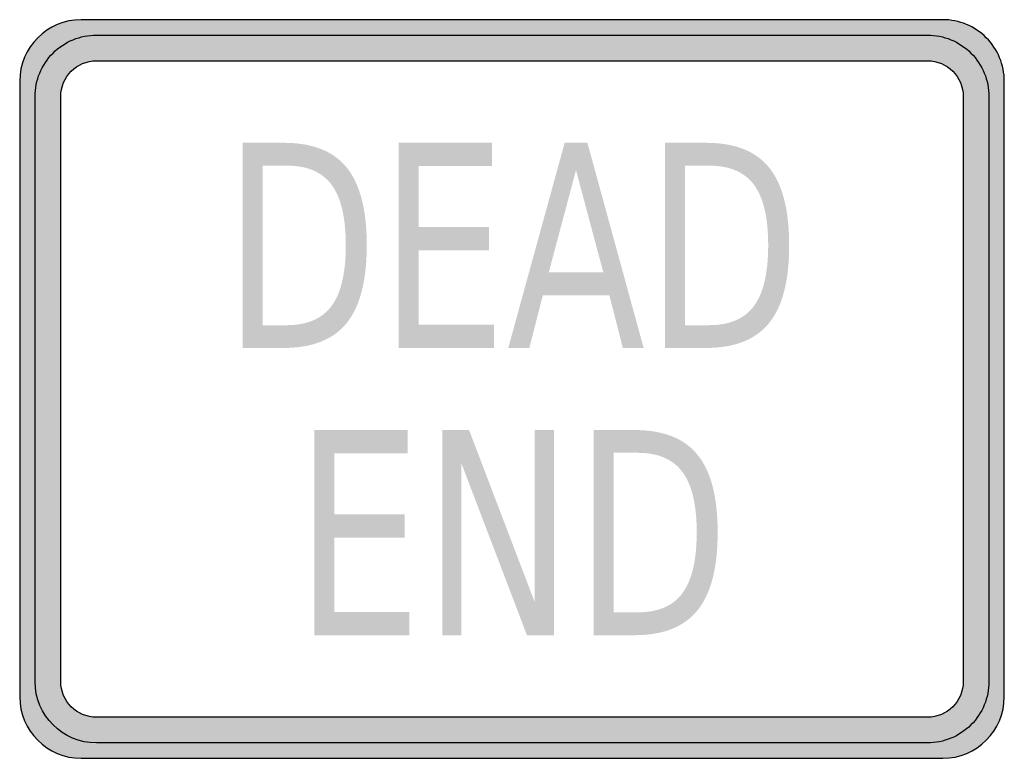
# Model space of a CAD drawing. Header units: inches. Extents: x -0.5 to 0.5, y -0.38 to 0.37.
import ezdxf

# ---------------------------------------------------------------- set-up
doc = ezdxf.new("R2010")
doc.units = ezdxf.units.IN
doc.header["$MEASUREMENT"] = 0

msp = doc.modelspace()

# ---------------------------------------------------------------- hatches: boundary and pattern name
h = msp.add_hatch(color=7)
edge = h.paths.add_edge_path()
edge.add_line((-0.4375, -0.375), (0.4375, -0.375))
edge.add_spline(control_points=[(0.4375, -0.375), (0.472, -0.375), (0.5, -0.347), (0.5, -0.3125)], knot_values=[0, 0, 0, 0, 1, 1, 1, 1], degree=3, periodic=0)
edge.add_line((0.5, -0.3125), (0.5, 0.3125))
edge.add_spline(control_points=[(0.5, 0.3125), (0.5, 0.3291), (0.4934, 0.345), (0.4817, 0.3567), (0.47, 0.3684), (0.4541, 0.375), (0.4375, 0.375)], knot_values=[0, 0, 0, 0, 1, 1, 1, 2, 2, 2, 2], degree=3, periodic=0)
edge.add_line((0.4375, 0.375), (-0.4375, 0.375))
edge.add_spline(control_points=[(-0.4375, 0.375), (-0.472, 0.375), (-0.5, 0.347), (-0.5, 0.3125)], knot_values=[0, 0, 0, 0, 1, 1, 1, 1], degree=3, periodic=0)
edge.add_line((-0.5, 0.3125), (-0.5, -0.3125))
edge.add_spline(control_points=[(-0.5, -0.3125), (-0.5, -0.347), (-0.472, -0.375), (-0.4375, -0.375)], knot_values=[0, 0, 0, 0, 1, 1, 1, 1], degree=3, periodic=0)
edge = h.paths.add_edge_path(flags=0)
edge.add_spline(control_points=[(0.4219, 0.3333), (0.442, 0.3333), (0.4583, 0.317), (0.4583, 0.2969)], knot_values=[0, 0, 0, 0, 1, 1, 1, 1], degree=3, periodic=0)
edge.add_line((0.4583, 0.2969), (0.4583, -0.2969))
edge.add_spline(control_points=[(0.4583, -0.2969), (0.4583, -0.317), (0.442, -0.3333), (0.4219, -0.3333)], knot_values=[0, 0, 0, 0, 1, 1, 1, 1], degree=3, periodic=0)
edge.add_line((0.4219, -0.3333), (-0.4219, -0.3333))
edge.add_spline(control_points=[(-0.4219, -0.3333), (-0.442, -0.3333), (-0.4583, -0.317), (-0.4583, -0.2969)], knot_values=[0, 0, 0, 0, 1, 1, 1, 1], degree=3, periodic=0)
edge.add_line((-0.4583, -0.2969), (-0.4583, 0.2969))
edge.add_spline(control_points=[(-0.4583, 0.2969), (-0.4583, 0.317), (-0.442, 0.3333), (-0.4219, 0.3333)], knot_values=[0, 0, 0, 0, 1, 1, 1, 1], degree=3, periodic=0)
edge.add_line((-0.4219, 0.3333), (0.4219, 0.3333))
h = msp.add_hatch(color=7)
edge = h.paths.add_edge_path()
edge.add_spline(control_points=[(-0.4219, 0.3594), (-0.4385, 0.3594), (-0.4543, 0.3528), (-0.4661, 0.3411), (-0.4778, 0.3293), (-0.4844, 0.3134), (-0.4844, 0.2969)], knot_values=[0, 0, 0, 0, 1, 1, 1, 2, 2, 2, 2], degree=3, periodic=0)
edge.add_line((-0.4844, 0.2969), (-0.4844, -0.2969))
edge.add_spline(control_points=[(-0.4844, -0.2969), (-0.4844, -0.3314), (-0.4564, -0.3594), (-0.4219, -0.3594)], knot_values=[0, 0, 0, 0, 1, 1, 1, 1], degree=3, periodic=0)
edge.add_line((-0.4219, -0.3594), (0.4219, -0.3594))
edge.add_spline(control_points=[(0.4219, -0.3594), (0.4385, -0.3594), (0.4543, -0.3528), (0.4661, -0.3411), (0.4778, -0.3293), (0.4844, -0.3135), (0.4844, -0.2969)], knot_values=[0, 0, 0, 0, 1, 1, 1, 2, 2, 2, 2], degree=3, periodic=0)
edge.add_line((0.4844, -0.2969), (0.4844, 0.2969))
edge.add_spline(control_points=[(0.4844, 0.2969), (0.4844, 0.3134), (0.4778, 0.3293), (0.4661, 0.3411), (0.4543, 0.3528), (0.4385, 0.3594), (0.4219, 0.3594)], knot_values=[0, 0, 0, 0, 1, 1, 1, 2, 2, 2, 2], degree=3, periodic=0)
edge.add_line((0.4219, 0.3594), (-0.4219, 0.3594))
edge = h.paths.add_edge_path(flags=0)
edge.add_spline(control_points=[(-0.4219, 0.3333), (-0.442, 0.3333), (-0.4583, 0.317), (-0.4583, 0.2969)], knot_values=[0, 0, 0, 0, 1, 1, 1, 1], degree=3, periodic=0)
edge.add_line((-0.4583, 0.2969), (-0.4583, -0.2969))
edge.add_spline(control_points=[(-0.4583, -0.2969), (-0.4583, -0.317), (-0.442, -0.3333), (-0.4219, -0.3333)], knot_values=[0, 0, 0, 0, 1, 1, 1, 1], degree=3, periodic=0)
edge.add_line((-0.4219, -0.3333), (0.4219, -0.3333))
edge.add_spline(control_points=[(0.4219, -0.3333), (0.442, -0.3333), (0.4583, -0.317), (0.4583, -0.2969)], knot_values=[0, 0, 0, 0, 1, 1, 1, 1], degree=3, periodic=0)
edge.add_line((0.4583, -0.2969), (0.4583, 0.2969))
edge.add_spline(control_points=[(0.4583, 0.2969), (0.4583, 0.317), (0.442, 0.3333), (0.4219, 0.3333)], knot_values=[0, 0, 0, 0, 1, 1, 1, 1], degree=3, periodic=0)
edge.add_line((0.4219, 0.3333), (-0.4219, 0.3333))
h = msp.add_hatch(color=7)
edge = h.paths.add_edge_path()
edge.add_line((-0.2735, 0.25), (-0.2319, 0.25))
edge.add_spline(control_points=[(-0.2319, 0.25), (-0.2028, 0.25), (-0.1814, 0.2416), (-0.1678, 0.2248), (-0.1543, 0.208), (-0.1475, 0.1818), (-0.1475, 0.146), (-0.1475, 0.1101), (-0.1543, 0.0838), (-0.1679, 0.0669), (-0.1816, 0.0501), (-0.2029, 0.0417), (-0.2319, 0.0417)], knot_values=[0, 0, 0, 0, 1, 1, 1, 2, 2, 2, 3, 3, 3, 4, 4, 4, 4], degree=3, periodic=0)
edge.add_line((-0.2319, 0.0417), (-0.2735, 0.0417))
edge.add_line((-0.2735, 0.0417), (-0.2735, 0.25))
edge = h.paths.add_edge_path(flags=0)
edge.add_line((-0.2532, 0.2268), (-0.2532, 0.0648))
edge.add_line((-0.2532, 0.0648), (-0.2287, 0.0648))
edge.add_spline(control_points=[(-0.2287, 0.0648), (-0.208, 0.0648), (-0.1929, 0.0713), (-0.1832, 0.0844), (-0.1736, 0.0974), (-0.1688, 0.1179), (-0.1688, 0.146), (-0.1688, 0.1739), (-0.1736, 0.1944), (-0.1832, 0.2074), (-0.1929, 0.2203), (-0.208, 0.2268), (-0.2287, 0.2268)], knot_values=[0, 0, 0, 0, 1, 1, 1, 2, 2, 2, 3, 3, 3, 4, 4, 4, 4], degree=3, periodic=0)
edge.add_line((-0.2287, 0.2268), (-0.2532, 0.2268))
for points in [[(-0.1151, 0.25), (-0.0203, 0.25), (-0.0203, 0.2263), (-0.0948, 0.2263), (-0.0948, 0.1646), (-0.0233, 0.1646), (-0.0233, 0.1409), (-0.0948, 0.1409), (-0.0948, 0.0654), (-0.0184, 0.0654), (-0.0184, 0.0417), (-0.1151, 0.0417), (-0.1151, 0.25)], [(-0.2009, -0.0417), (-0.1061, -0.0417), (-0.1061, -0.0654), (-0.1806, -0.0654), (-0.1806, -0.1271), (-0.1091, -0.1271), (-0.1091, -0.1508), (-0.1806, -0.1508), (-0.1806, -0.2263), (-0.1042, -0.2263), (-0.1042, -0.25), (-0.2009, -0.25), (-0.2009, -0.0417)], [(-0.0709, -0.0417), (-0.0436, -0.0417), (0.0229, -0.216), (0.0229, -0.0417), (0.0426, -0.0417), (0.0426, -0.25), (0.0152, -0.25), (-0.0513, -0.0757), (-0.0513, -0.25), (-0.0709, -0.25), (-0.0709, -0.0417)]]:
    msp.add_hatch(color=7).paths.add_polyline_path(points)
h = msp.add_hatch(color=7)
h.paths.add_polyline_path([(0.0535, 0.25), (0.0766, 0.25), (0.1337, 0.0417), (0.1126, 0.0417), (0.0989, 0.0951), (0.0313, 0.0951), (0.0176, 0.0417), (-0.0038, 0.0417), (0.0535, 0.25)])
h.paths.add_polyline_path([(0.065, 0.2222), (0.0374, 0.1186), (0.0927, 0.1186), (0.065, 0.2222)], flags=0)
h = msp.add_hatch(color=7)
edge = h.paths.add_edge_path()
edge.add_line((0.1555, 0.25), (0.1971, 0.25))
edge.add_spline(control_points=[(0.1971, 0.25), (0.2262, 0.25), (0.2476, 0.2416), (0.2612, 0.2248), (0.2747, 0.208), (0.2815, 0.1818), (0.2815, 0.146), (0.2815, 0.1101), (0.2747, 0.0838), (0.2611, 0.0669), (0.2474, 0.0501), (0.2261, 0.0417), (0.1971, 0.0417)], knot_values=[0, 0, 0, 0, 1, 1, 1, 2, 2, 2, 3, 3, 3, 4, 4, 4, 4], degree=3, periodic=0)
edge.add_line((0.1971, 0.0417), (0.1555, 0.0417))
edge.add_line((0.1555, 0.0417), (0.1555, 0.25))
edge = h.paths.add_edge_path(flags=0)
edge.add_line((0.1758, 0.2268), (0.1758, 0.0648))
edge.add_line((0.1758, 0.0648), (0.2003, 0.0648))
edge.add_spline(control_points=[(0.2003, 0.0648), (0.221, 0.0648), (0.2361, 0.0713), (0.2458, 0.0844), (0.2554, 0.0974), (0.2602, 0.1179), (0.2602, 0.146), (0.2602, 0.1739), (0.2554, 0.1944), (0.2458, 0.2074), (0.2361, 0.2203), (0.221, 0.2268), (0.2003, 0.2268)], knot_values=[0, 0, 0, 0, 1, 1, 1, 2, 2, 2, 3, 3, 3, 4, 4, 4, 4], degree=3, periodic=0)
edge.add_line((0.2003, 0.2268), (0.1758, 0.2268))
h = msp.add_hatch(color=7)
edge = h.paths.add_edge_path()
edge.add_line((0.0829, -0.0417), (0.1245, -0.0417))
edge.add_spline(control_points=[(0.1245, -0.0417), (0.1536, -0.0417), (0.175, -0.0501), (0.1885, -0.0669), (0.2021, -0.0836), (0.2089, -0.1099), (0.2089, -0.1456), (0.2089, -0.1815), (0.2021, -0.2079), (0.1884, -0.2247), (0.1748, -0.2416), (0.1535, -0.25), (0.1245, -0.25)], knot_values=[0, 0, 0, 0, 1, 1, 1, 2, 2, 2, 3, 3, 3, 4, 4, 4, 4], degree=3, periodic=0)
edge.add_line((0.1245, -0.25), (0.0829, -0.25))
edge.add_line((0.0829, -0.25), (0.0829, -0.0417))
edge = h.paths.add_edge_path(flags=0)
edge.add_line((0.1032, -0.0648), (0.1032, -0.2268))
edge.add_line((0.1032, -0.2268), (0.1277, -0.2268))
edge.add_spline(control_points=[(0.1277, -0.2268), (0.1483, -0.2268), (0.1635, -0.2203), (0.1731, -0.2073), (0.1828, -0.1943), (0.1876, -0.1737), (0.1876, -0.1456), (0.1876, -0.1177), (0.1828, -0.0973), (0.1731, -0.0843), (0.1635, -0.0713), (0.1483, -0.0648), (0.1277, -0.0648)], knot_values=[0, 0, 0, 0, 1, 1, 1, 2, 2, 2, 3, 3, 3, 4, 4, 4, 4], degree=3, periodic=0)
edge.add_line((0.1277, -0.0648), (0.1032, -0.0648))

# ---------------------------------------------------------------- linework, layer by layer
at = {"color": 7}
for points in [[(0.4375, 0.375), (-0.4375, 0.375)], [(-0.4219, 0.3594), (0.4219, 0.3594)], [(-0.4219, 0.3333), (0.4219, 0.3333)], [(-0.5, 0.3125), (-0.5, -0.3125)], [(0.5, -0.3125), (0.5, 0.3125)], [(-0.4844, -0.2969), (-0.4844, 0.2969)], [(-0.4583, -0.2969), (-0.4583, 0.2969)], [(0.4583, 0.2969), (0.4583, -0.2969)], [(0.4844, 0.2969), (0.4844, -0.2969)], [(0.4219, -0.3333), (-0.4219, -0.3333)], [(0.4219, -0.3594), (-0.4219, -0.3594)], [(-0.4375, -0.375), (0.4375, -0.375)]]:
    msp.add_lwpolyline(points, dxfattribs=at)
for points in [[(-0.4375, 0.375), (-0.472, 0.375), (-0.5, 0.347), (-0.5, 0.3125)], [(-0.4583, 0.2969), (-0.4583, 0.317), (-0.442, 0.3333), (-0.4219, 0.3333)], [(0.4219, 0.3333), (0.442, 0.3333), (0.4583, 0.317), (0.4583, 0.2969)], [(-0.4219, -0.3594), (-0.4564, -0.3594), (-0.4844, -0.3314), (-0.4844, -0.2969)], [(-0.4219, -0.3333), (-0.442, -0.3333), (-0.4583, -0.317), (-0.4583, -0.2969)], [(0.4583, -0.2969), (0.4583, -0.317), (0.442, -0.3333), (0.4219, -0.3333)], [(-0.5, -0.3125), (-0.5, -0.347), (-0.472, -0.375), (-0.4375, -0.375)], [(0.4375, -0.375), (0.472, -0.375), (0.5, -0.347), (0.5, -0.3125)]]:
    msp.add_open_spline(points, degree=3, dxfattribs=at)
for points in [[(0.5, 0.3125), (0.5, 0.3291), (0.4934, 0.345), (0.4817, 0.3567), (0.47, 0.3684), (0.4541, 0.375), (0.4375, 0.375)], [(-0.4844, 0.2969), (-0.4844, 0.3134), (-0.4778, 0.3293), (-0.4661, 0.3411), (-0.4543, 0.3528), (-0.4385, 0.3594), (-0.4219, 0.3594)], [(0.4219, 0.3594), (0.4385, 0.3594), (0.4543, 0.3528), (0.4661, 0.3411), (0.4778, 0.3293), (0.4844, 0.3134), (0.4844, 0.2969)], [(0.4844, -0.2969), (0.4844, -0.3135), (0.4778, -0.3293), (0.4661, -0.3411), (0.4543, -0.3528), (0.4385, -0.3594), (0.4219, -0.3594)]]:
    msp.add_open_spline(points, degree=3, knots=[0, 0, 0, 0, 1, 1, 1, 2, 2, 2, 2], dxfattribs=at)

doc.saveas('drawing.dxf')
